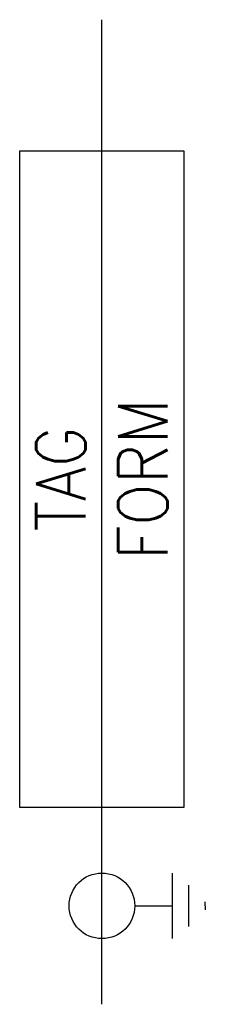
# Model space of a CAD drawing. Header units: millimetres. Extents: x -2.5 to 3.2, y -34.6 to -4.6.
import ezdxf
from ezdxf.enums import TextEntityAlignment as Align

# ---------------------------------------------------------------- set-up
doc = ezdxf.new("R2010")
doc.units = ezdxf.units.MM
doc.header["$MEASUREMENT"] = 0
doc.layers.get('0').update_dxf_attribs({"linetype": 'CONTINUOUS'})
doc.styles.add('ROMANS', font='romans')

msp = doc.modelspace()

# ---------------------------------------------------------------- linework, layer by layer
at = {"color": 7, "linetype": 'Continuous'}
for p, q in [((0, -34.57), (0.006, -4.572)), ((2.153, -32.57), (2.153, -30.57)), ((2.653, -32.195), (2.653, -30.945)), ((3.153, -31.57), (3.153, -31.445)), ((1.006, -31.57), (2.153, -31.57)), ((3.153, -31.57), (3.153, -31.695))]:
    msp.add_line(p, q, dxfattribs=at)
at = {"color": 7}
msp.add_lwpolyline([(-2.499, -8.57), (2.501, -8.57), (2.501, -28.57), (-2.499, -28.57)], close=True, dxfattribs=at)
at = {"color": 7, "linetype": 'Continuous'}
msp.add_circle((0.006, -31.57), 1, dxfattribs=at)

# ---------------------------------------------------------------- texts
at = {"color": 7, "linetype": 'Continuous', "style": 'ROMANS', "width": 0.9}
for tag, p in [('FORM', (1.251, -18.57)), ('TAG', (-1.249, -18.57))]:
    msp.add_attdef(tag, text='', height=1.5, rotation=90, dxfattribs=at).set_placement(p, align=Align.MIDDLE_CENTER)

doc.saveas('drawing.dxf')
